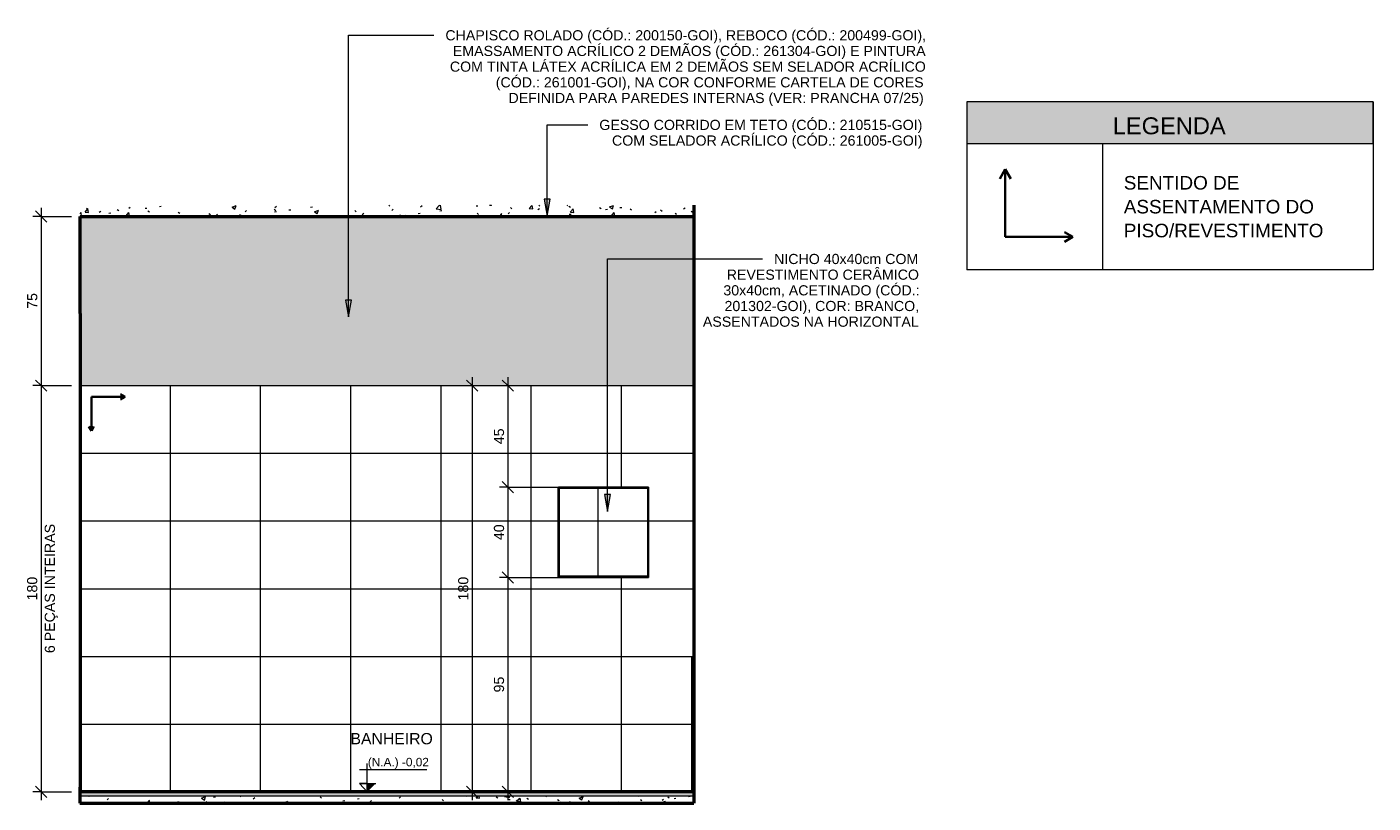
# Model space of a CAD drawing. Header units: metres. Extents: x 0.1 to 29.7, y -14.4 to 9.4.
# Tile 14 of 14: x 23.8 to 29.7, y -0.1 to 3.4. Entities that reach past the tile are written whole.
import ezdxf

# ---------------------------------------------------------------- set-up
doc = ezdxf.new("R2010")
doc.units = ezdxf.units.M
for name, color, linetype, lineweight in [('A-ANNO-DIMS', 7, 'Continuous', 9), ('A-ANNO-DIMS-25', 7, 'Continuous', 9), ('A-CLNG', 7, 'Continuous', 5), ('A-DETL-GENF', 7, 'Continuous', 5), ('A-DOOR', 7, 'Continuous', 5), ('A-FLOR', 7, 'Continuous', 5), ('A-FLOR-MCUT', 7, 'Continuous', 5), ('A-FLOR-PATT', 7, 'Continuous', 5), ('A-WALL', 7, 'Continuous', 5), ('A-WALL-PATT', 7, 'Continuous', 5), ('G-ANNO-DIMS', 7, 'Continuous', 9), ('G-ANNO-TEXT', 7, 'Continuous', 9), ('I-WALL', 7, 'Continuous', 5)]:
    doc.layers.add(name, color=color, linetype=linetype, lineweight=lineweight)
doc.layers.add('A-ANNO-NOTE', color=1, linetype='Continuous', lineweight=9, true_color=0xff0000)
doc.layers.add('A-DETL', color=7, linetype='Continuous', lineweight=5, true_color=0x00a600)
doc.styles.add('Arial_2', font='arial.ttf', dxfattribs={"height": 0.075})
doc.styles.add('Arial_3', font='arial.ttf', dxfattribs={"height": 0.0375})
doc.styles.add('Arial_4', font='arial.ttf', dxfattribs={"height": 0.05})
doc.styles.add('Arial_6', font='arial.ttf', dxfattribs={"height": 0.045})
doc.styles.add('Arial_7', font='arial.ttf', dxfattribs={"height": 0.06})
doc.dimstyles.new('Com_linha__ref__contínua__-_Cor_Vermelha_Arial_1_8mm', dxfattribs={"dimscale": 0.3048, "dimtxt": 0.045912, "dimasz": 0.164042, "dimexe": 0.123031, "dimexo": 0.123031, "dimgap": 0.012303, "dimtad": 1, "dimdec": 1, "dimlfac": 100, "dimrnd": 0.1, "dimdsep": 46, "dimtxsty": 'Arial_6', "dimblk1": 'OBLIQUE', "dimblk2": 'OBLIQUE', "dimsah": 1, "dimcen": 0.09, "dimdle": 0.123031, "dimazin": 0, "dimtfac": 1, "dimtdec": 4, "dimtix": 1, "dimtmove": 0, "dimatfit": 3, "dimfxl": 1, "dimtvp": 1, "dimtolj": 1, "dimtzin": 0, "dimarcsym": 2})
pattern_1 = [(50, (38.10316, 0), (0.1821895, -0.015938), [0.01905, -0.20955]), (355, (38.10316, 0), (-0.0352423, 0.1910586), [0.01524, -0.16764]), (100.451, (38.11834, -0.00133), (0.146942, 0.1751196), [0.01619, -0.17809]), (46.184, (38.10316, 0.0508), (0.2710768, -0.0420454), [0.02857, -0.31432]), (96.636, (38.12575, 0.0473), (0.237407, 0.247433), [0.02429, -0.26714]), (351.184, (38.10316, 0.0508), (0.237406, 0.247428), [0.02286, -0.25146]), (21, (38.12856, 0.0381), (0.1516197, -0.1022669), [0.01905, -0.20955]), (326, (38.12856, 0.0381), (0.0618035, 0.1841894), [0.01524, -0.16764]), (71.451, (38.1412, 0.02958), (0.213418, 0.0819242), [0.01619, -0.17809]), (37.5, (38.103164, 0), (0.00308637, 0.08455105), [0.00838, -0.15723, 0.00838, -0.1618, -0.16827]), (37.5, (38.103164, 0), (0.00308637, 0.08455105), [-0.33579, 0.00838, -0.15989]), (7.5, (38.10316, 0), (0.06681573, 0.10017824), [0.00838, -0.08865, 0.00838, -0.15342, -0.06413]), (7.5, (38.10316, 0), (0.06681573, 0.10017824), [-0.25883, 0.00838, -0.05575]), (327.5, (38.046524, 0), (0.13558658, -0.0057276), [0.00838, -0.05512, 0.00838, -0.18974, -0.26289]), (327.5, (38.046524, 0), (0.13558658, -0.0057276), [-0.26162, 0.00838, -0.25451]), (317.5, (38.02112, 0), (0.1481253, 0.0254287), [0.00838, -0.07417, 0.00838, -0.12319, -0.18669]), (317.5, (38.02112, 0), (0.1481253, 0.0254287), [-0.21412, 0.00838, -0.17831])]
pattern_2 = [(0, (-14.115, -0.02), (0, 0.3), []), (90, (-14.115, -0.02), (-0.4, 2e-17), [])]

# ---------------------------------------------------------------- blocks, each defined once
blk = doc.blocks.new('PORTA DE GIRO L_2886461-5d0')
at = {"layer": 'A-DOOR', "lineweight": 15}
for p, q in [((-14.115, 2.09), (-14.1152, 2.09)), ((-14.115, 2.085), (-14.115, 2.09)), ((-14.1152, 2.085), (-14.115, 2.085))]:
    blk.add_line(p, q, dxfattribs=at)
at = {"layer": 'A-DOOR'}
blk.add_line((-14.115, 2.085), (-14.115, 0), dxfattribs=at)
blk = doc.blocks.new('NICHO - NICHO-1991044-5d')
at = {"layer": 'A-WALL-PATT', "true_color": 0x808080}
h = blk.add_hatch(dxfattribs=at)
h.set_pattern_fill('FP_18', color=8, style=0, pattern_type=2)
h.set_pattern_definition(pattern_2)
h.paths.add_polyline_path([(-11.99, 0.93), (-11.595, 0.93), (-11.595, 1.33), (-11.995, 1.33), (-11.995, 0.93)])
h.paths.add_polyline_path([(-11.99, 0.935), (-11.99, 1.325), (-11.6, 1.325), (-11.6, 0.935), (-11.7346, 0.935)])
h = blk.add_hatch(dxfattribs=at)
h.set_pattern_fill('FP_18', color=8, style=0, pattern_type=2)
h.set_pattern_definition(pattern_2)
h.paths.add_polyline_path([(-11.6, 0.935), (-11.6, 1.325), (-11.99, 1.325), (-11.99, 0.935), (-11.7346, 0.935)])
at = {"layer": 'A-WALL'}
for p, q in [((-11.595, 1.33), (-11.995, 1.33)), ((-11.995, 1.33), (-11.995, 0.93)), ((-11.99, 1.325), (-11.6, 1.325)), ((-11.99, 0.935), (-11.99, 1.325)), ((-11.6, 1.325), (-11.6, 0.935)), ((-11.595, 0.93), (-11.595, 1.33)), ((-11.995, 0.93), (-11.595, 0.93)), ((-11.6, 0.935), (-11.99, 0.935))]:
    blk.add_line(p, q, dxfattribs=at)
blk = doc.blocks.new('DIMBLOCK36-5d')
at = {"layer": 'A-ANNO-DIMS-25', "color": 242, "true_color": 0xbd2b2e, "transparency": 16777216}
for p, q in [((23.8157, 2.5675), (23.8157, 1.78)), ((23.8157, 2.53), (23.7782, 2.53)), ((23.8157, 2.53), (23.7907, 2.555)), ((23.8157, 2.53), (23.8407, 2.505)), ((23.8157, 2.53), (23.9506, 2.53)), ((23.8157, 1.78), (23.7907, 1.805)), ((23.8157, 1.78), (23.7782, 1.78)), ((23.8157, 1.78), (23.8407, 1.755)), ((23.8157, 1.78), (23.9506, 1.78))]:
    blk.add_line(p, q, dxfattribs=at)
at = {"layer": 'A-ANNO-DIMS-25', "color": 0, "transparency": 16777216, "insert": (23.7535, 2.1204), "char_height": 0.045, "width": 0.083065, "attachment_point": 1, "rotation": 90, "line_spacing_factor": 0.941778, "style": 'Arial_6'}
blk.add_mtext('75', dxfattribs=at)
blk = doc.blocks.new('_Oblique')
at = {"color": 0, "linetype": 'ByBlock', "lineweight": -2}
blk.add_line((-0.5, -0.5), (0.5, 0.5), dxfattribs=at)
blk = doc.blocks.new('DIMBLOCK37-5d')
at = {"layer": 'A-ANNO-DIMS-25', "color": 242, "true_color": 0xbd2b2e, "transparency": 16777216}
for p, q in [((23.8157, 1.78), (23.7907, 1.805)), ((23.8157, 1.78), (23.7782, 1.78)), ((23.8157, 1.78), (23.8157, -0.0575)), ((23.8157, 1.78), (23.8407, 1.755)), ((23.8157, 1.78), (23.9506, 1.78)), ((23.8157, -0.02), (23.7907, 0.005)), ((23.8157, -0.02), (23.7782, -0.02)), ((23.8157, -0.02), (23.8407, -0.045)), ((23.8157, -0.02), (23.9506, -0.02))]:
    blk.add_line(p, q, dxfattribs=at)
at = {"layer": 'A-ANNO-DIMS-25', "color": 0, "transparency": 16777216, "char_height": 0.045, "attachment_point": 1, "rotation": 90, "line_spacing_factor": 0.941778, "style": 'Arial_6'}
for s, insert, width in [('6 PEÇAS INTEIRAS', (23.8316, 0.5946), 0.684861), ('180', (23.7535, 0.8281), 0.124597)]:
    blk.add_mtext(s, dxfattribs=dict(at, insert=insert, width=width))
blk = doc.blocks.new('Símbolo - Início Piso - Iniciar Piso-2718082-5d')
at = {"layer": 'A-ANNO-NOTE', "lineweight": 35}
for p, q in [((-13.915, 1.73), (-13.936, 1.7421)), ((-14.065, 1.73), (-13.915, 1.73)), ((-14.065, 1.58), (-14.065, 1.73)), ((-13.915, 1.73), (-13.936, 1.7179)), ((-14.065, 1.58), (-14.0757, 1.5985)), ((-14.065, 1.58), (-14.0544, 1.5985))]:
    blk.add_line(p, q, dxfattribs=at)
blk = doc.blocks.new('DIMBLOCK38-5d')
at = {"layer": 'A-ANNO-DIMS-25', "color": 242, "true_color": 0xbd2b2e, "transparency": 16777216}
for p, q in [((25.8848, 1.78), (25.8598, 1.805)), ((25.8848, 1.8175), (25.8848, 1.33)), ((25.8848, 1.78), (25.8827, 1.78)), ((25.8848, 1.78), (25.9098, 1.755)), ((25.8848, 1.78), (25.9223, 1.78)), ((25.8848, 1.33), (25.8473, 1.33)), ((25.8848, 1.33), (25.8598, 1.355)), ((25.8848, 1.33), (25.9098, 1.305)), ((25.8848, 1.33), (26.1579, 1.33))]:
    blk.add_line(p, q, dxfattribs=at)
at = {"layer": 'A-ANNO-DIMS-25', "color": 0, "transparency": 16777216, "insert": (25.8226, 1.5204), "char_height": 0.045, "width": 0.083065, "attachment_point": 1, "rotation": 90, "line_spacing_factor": 0.941778, "style": 'Arial_6'}
blk.add_mtext('45', dxfattribs=at)
blk = doc.blocks.new('DIMBLOCK39-5d')
at = {"layer": 'A-ANNO-DIMS-25', "color": 242, "true_color": 0xbd2b2e, "transparency": 16777216}
for p, q in [((25.8848, 1.33), (25.8473, 1.33)), ((25.8848, 1.33), (25.8598, 1.355)), ((25.8848, 1.33), (25.8848, 0.93)), ((25.8848, 1.33), (25.9098, 1.305)), ((25.8848, 1.33), (26.1579, 1.33)), ((25.8848, 0.93), (25.8598, 0.955)), ((25.8848, 0.93), (25.8473, 0.93)), ((25.8848, 0.93), (25.9098, 0.905)), ((25.8848, 0.93), (26.1579, 0.93))]:
    blk.add_line(p, q, dxfattribs=at)
at = {"layer": 'A-ANNO-DIMS-25', "color": 0, "transparency": 16777216, "insert": (25.8226, 1.0954), "char_height": 0.045, "width": 0.083065, "attachment_point": 1, "rotation": 90, "line_spacing_factor": 0.941778, "style": 'Arial_6'}
blk.add_mtext('40', dxfattribs=at)
blk = doc.blocks.new('DIMBLOCK40-5d')
at = {"layer": 'A-ANNO-DIMS-25', "color": 242, "true_color": 0xbd2b2e, "transparency": 16777216}
for p, q in [((25.8848, 0.93), (25.8598, 0.955)), ((25.8848, 0.93), (25.8473, 0.93)), ((25.8848, 0.93), (25.8848, -0.0575)), ((25.8848, 0.93), (25.9098, 0.905)), ((25.8848, 0.93), (26.1579, 0.93)), ((25.8848, -0.02), (25.8598, 0.005)), ((25.8848, -0.02), (25.8827, -0.02)), ((25.8848, -0.02), (25.9098, -0.045)), ((25.8848, -0.02), (25.9223, -0.02))]:
    blk.add_line(p, q, dxfattribs=at)
at = {"layer": 'A-ANNO-DIMS-25', "color": 0, "transparency": 16777216, "insert": (25.8226, 0.4204), "char_height": 0.045, "width": 0.083065, "attachment_point": 1, "rotation": 90, "line_spacing_factor": 0.941778, "style": 'Arial_6'}
blk.add_mtext('95', dxfattribs=at)
blk = doc.blocks.new('DIMBLOCK41-5d')
at = {"layer": 'A-ANNO-DIMS-25', "color": 242, "true_color": 0xbd2b2e, "transparency": 16777216}
for p, q in [((25.7263, 1.78), (25.7013, 1.805)), ((25.7263, 1.8175), (25.7263, -0.0575)), ((25.7263, 1.78), (25.7241, 1.78)), ((25.7263, 1.78), (25.7513, 1.755)), ((25.7263, 1.78), (25.7638, 1.78)), ((25.7263, -0.02), (25.7013, 0.005)), ((25.7263, -0.02), (25.7241, -0.02)), ((25.7263, -0.02), (25.7513, -0.045)), ((25.7263, -0.02), (25.7638, -0.02))]:
    blk.add_line(p, q, dxfattribs=at)
at = {"layer": 'A-ANNO-DIMS-25', "color": 0, "transparency": 16777216, "insert": (25.6641, 0.8281), "char_height": 0.045, "width": 0.124597, "attachment_point": 1, "rotation": 90, "line_spacing_factor": 0.941778, "style": 'Arial_6'}
blk.add_mtext('180', dxfattribs=at)
blk = doc.blocks.new('Elevações de ponto - Cota de elevação - corte _N_O e N_A_-1979376-5d')
at = {"layer": 'G-ANNO-DIMS'}
blk.add_hatch(color=256, dxfattribs=at).paths.add_polyline_path([(-12.804, 0.0168), (-12.8423, -0.02), (-12.8423, 0.0168)])
for p, q in [((-12.8766, 0.0793), (-12.5777, 0.0793)), ((-12.8423, -0.02), (-12.8423, 0.105)), ((-12.8423, -0.02), (-12.8766, 0.0168)), ((-12.8766, 0.0168), (-12.804, 0.0168)), ((-12.8423, 0.0168), (-12.8766, 0.0168)), ((-12.8766, 0.0168), (-12.8423, -0.02)), ((-12.8423, -0.02), (-12.8423, 0.0168))]:
    blk.add_line(p, q, dxfattribs=at)
blk = doc.blocks.new('Símbolo - Início Piso - Iniciar Piso-2718082-SENTIDO DE ASSENTAMENTO')
at = {"layer": 'A-ANNO-NOTE', "lineweight": 35}
for p, q in [((4.4407, 2.7389), (4.4165, 2.6969)), ((4.4407, 2.7389), (4.465, 2.6969)), ((4.4407, 2.4389), (4.4407, 2.7389)), ((4.7407, 2.4389), (4.7038, 2.4602)), ((4.7407, 2.4389), (4.4407, 2.4389)), ((4.7407, 2.4389), (4.7038, 2.4175))]:
    blk.add_line(p, q, dxfattribs=at)

msp = doc.modelspace()

# ---------------------------------------------------------------- hatches: boundary and pattern name
at = {"layer": 'A-DETL-GENF', "true_color": 0xb6b6b6}
msp.add_hatch(color=253, dxfattribs=at).paths.add_polyline_path([(29.7196, 2.8532), (29.7196, 3.0382), (27.9196, 3.0382), (27.9196, 2.8532)])
at = {"layer": 'A-FLOR', "true_color": 0xbbc5c4}
msp.add_hatch(color=9, dxfattribs=at).paths.add_polyline_path([(23.9881, -0.04), (26.7081, -0.04), (26.7081, -0.02), (23.9881, -0.02), (23.9881, -0.0336)])
at = {"layer": 'A-FLOR-PATT', "true_color": 0x787878}
h = msp.add_hatch(dxfattribs=at)
h.set_pattern_fill('FP_14', color=8, style=0, pattern_type=2)
h.set_pattern_definition(pattern_1)
h.paths.add_polyline_path([(25.3483, 2.53), (26.7081, 2.53), (26.7081, 2.5801), (23.9879, 2.5801), (23.9881, 2.53), (25.0082, 2.53)])
h = msp.add_hatch(dxfattribs=at)
h.set_pattern_fill('FP_14', color=8, style=0, pattern_type=2)
h.set_pattern_definition(pattern_1)
h.paths.add_polyline_path([(23.9879, -0.07), (23.9881, -0.07), (23.9879, -0.04)])
h = msp.add_hatch(dxfattribs=at)
h.set_pattern_fill('FP_14', color=8, style=0, pattern_type=2)
h.set_pattern_definition(pattern_1)
h.paths.add_polyline_path([(26.7081, -0.07), (26.7081, -0.04), (23.9881, -0.04), (23.9881, -0.07), (26.3686, -0.07)])
at = {"layer": 'A-WALL-PATT', "true_color": 0x808080}
h = msp.add_hatch(dxfattribs=at)
h.set_pattern_fill('FP_17', color=8, style=0, pattern_type=2)
h.set_pattern_definition([(0, (23.58816, -0.62), (0, 0.3), []), (90, (23.58816, -0.62), (-0.4, 2e-17), [])])
h.paths.add_polyline_path([(26.6981, -0.02), (26.7031, -0.02), (26.7031, 0.58), (26.7081, 0.58), (26.7081, 1.78), (23.9881, 1.78), (23.9881, -0.02), (26.6781, -0.02)])
h.paths.add_polyline_path([(26.5081, 0.93), (26.1081, 0.93), (26.1081, 1.33), (26.5081, 1.33), (26.5081, 1.255)])
at = {"layer": 'G-ANNO-TEXT'}
for points in [[(26.059, 2.5313), (26.0723, 2.6063), (26.0458, 2.6063)], [(25.1777, 2.0846), (25.191, 2.1596), (25.1645, 2.1596)], [(26.3265, 1.222), (26.3397, 1.297), (26.3133, 1.297)]]:
    msp.add_hatch(color=256, dxfattribs=at).paths.add_polyline_path(points)
at = {"layer": 'I-WALL', "true_color": 0xf4eccd}
for points in [[(26.7081, 1.78), (26.7087, 1.78), (26.7087, 2.5801), (26.7081, 2.5801), (26.7081, 2.53)], [(23.9881, 1.78), (26.7081, 1.78), (26.7081, 2.53), (23.9881, 2.53), (23.9881, 2.085)]]:
    msp.add_hatch(color=254, dxfattribs=at).paths.add_polyline_path(points)
at = {"layer": 'I-WALL', "true_color": 0xf4f4f4}
msp.add_hatch(color=7, dxfattribs=at).paths.add_polyline_path([(26.7087, -0.07), (26.7087, 1.78), (26.7081, 1.78), (26.7081, -0.07)])
at = {"layer": 'I-WALL', "true_color": 0xc0c0c0}
msp.add_hatch(color=9, dxfattribs=at).paths.add_polyline_path([(26.7081, -0.02), (26.7081, 0.58), (26.7031, 0.58), (26.7031, -0.02)])

# ---------------------------------------------------------------- linework, layer by layer
at = {"layer": 'A-CLNG'}
for p, q in [((26.7081, 2.532), (23.9881, 2.532)), ((23.9881, 2.532), (23.9881, 2.53)), ((26.7081, 2.531), (23.9881, 2.531))]:
    msp.add_line(p, q, dxfattribs=at)
at = {"layer": 'A-DETL', "color": 7}
for p, q in [((29.7196, 3.0382), (27.9196, 3.0382)), ((27.9196, 3.0382), (27.9196, 2.8532)), ((27.9196, 3.0382), (27.9196, 2.2932)), ((29.7196, 2.8532), (29.7196, 3.0382)), ((29.7196, 3.0382), (29.7196, 2.2932)), ((27.9196, 2.8532), (29.7196, 2.8532)), ((28.5196, 2.8532), (28.5196, 2.2932)), ((29.7196, 2.2932), (27.9196, 2.2932))]:
    msp.add_line(p, q, dxfattribs=at)
at = {"layer": 'A-DETL', "color": 7, "lineweight": 50}
msp.add_line((23.9881, 2.1), (23.9881, -0.02), dxfattribs=at)
at = {"layer": 'A-FLOR', "lineweight": 50}
for p, q in [((23.9881, 2.53), (26.7081, 2.53)), ((23.9881, 0), (23.9879, 0)), ((26.7031, -0.02), (23.9881, -0.02)), ((23.9881, -0.07), (23.9881, -0.02)), ((23.9879, -0.07), (23.9879, -0.07)), ((23.9879, -0.07), (26.7081, -0.07))]:
    msp.add_line(p, q, dxfattribs=at)
at = {"layer": 'A-FLOR-MCUT'}
msp.add_line((26.7081, -0.04), (23.9881, -0.04), dxfattribs=at)
at = {"layer": 'A-WALL'}
msp.add_line((23.9881, 2.53), (23.9879, 2.53), dxfattribs=at)
at = {"layer": 'G-ANNO-TEXT'}
for p, q in [((25.1777, 3.3328), (25.5304, 3.3328)), ((25.1777, 2.0846), (25.1777, 3.3328)), ((25.5304, 3.3328), (25.5568, 3.3328)), ((26.059, 2.9357), (26.0952, 2.9357)), ((26.059, 2.5313), (26.059, 2.9357)), ((26.0952, 2.9357), (26.2391, 2.9357)), ((26.0723, 2.6063), (26.0458, 2.6063)), ((26.0458, 2.6063), (26.059, 2.5313)), ((26.059, 2.5313), (26.0723, 2.6063)), ((26.3265, 2.3414), (26.6236, 2.3414)), ((26.3265, 1.222), (26.3265, 2.3414)), ((26.6236, 2.3414), (27.0138, 2.3414)), ((25.191, 2.1596), (25.1645, 2.1596)), ((25.1645, 2.1596), (25.1777, 2.0846)), ((25.1777, 2.0846), (25.191, 2.1596)), ((26.3397, 1.297), (26.3133, 1.297)), ((26.3133, 1.297), (26.3265, 1.222)), ((26.3265, 1.222), (26.3397, 1.297))]:
    msp.add_line(p, q, dxfattribs=at)
at = {"layer": 'I-WALL', "lineweight": 50}
for p, q in [((26.7081, 2.5801), (26.7081, -0.07)), ((23.9881, 2.1), (23.9881, 2.53)), ((23.9879, 2.1), (23.9881, 2.1)), ((26.7081, 1.78), (26.7087, 1.78)), ((26.7031, 0.58), (26.7031, -0.02)), ((26.7081, 0.58), (26.7031, 0.58)), ((23.9881, -0.02), (23.9881, 0)), ((23.9879, -0.02), (23.9881, -0.02)), ((26.7031, -0.02), (26.7081, -0.02)), ((26.7081, -0.07), (26.7087, -0.07))]:
    msp.add_line(p, q, dxfattribs=at)
at = {"layer": 'I-WALL'}
for p, q in [((23.9881, 2.1), (23.9881, 2.09)), ((23.9881, 1.78), (26.7081, 1.78)), ((26.1081, 0.93), (26.1081, 1.33)), ((26.1081, 1.33), (26.5081, 1.33)), ((26.5081, 1.33), (26.5081, 0.93)), ((26.5081, 0.93), (26.1081, 0.93))]:
    msp.add_line(p, q, dxfattribs=at)

# ---------------------------------------------------------------- block references
at = {"layer": 'A-ANNO-NOTE'}
for name, p in [('Símbolo - Início Piso - Iniciar Piso-2718082-SENTIDO DE ASSENTAMENTO', (23.6483, 0)), ('Símbolo - Início Piso - Iniciar Piso-2718082-5d', (38.1032, 0))]:
    msp.add_blockref(name, p, dxfattribs=at)
at = {"layer": 'A-DOOR'}
msp.add_blockref('PORTA DE GIRO L_2886461-5d0', (38.1032, 0), dxfattribs=at)
at = {"layer": 'A-WALL'}
msp.add_blockref('NICHO - NICHO-1991044-5d', (38.1032, 0), dxfattribs=at)
at = {"layer": 'G-ANNO-DIMS'}
msp.add_blockref('Elevações de ponto - Cota de elevação - corte _N_O e N_A_-1979376-5d', (38.1032, 0), dxfattribs=at)

# ---------------------------------------------------------------- texts
at = {"layer": 'G-ANNO-DIMS', "lineweight": 18, "insert": (25.2637, 0.1304), "char_height": 0.0375, "width": 0.32321, "attachment_point": 1, "line_spacing_factor": 0.941778, "style": 'Arial_3'}
msp.add_mtext('(N.A.) -0,02', dxfattribs=at)
at = {"layer": 'G-ANNO-TEXT', "attachment_point": 1}
for s, insert, char_height, width, style in [('CHAPISCO ROLADO (CÓD.: 200150-GOI), REBOCO (CÓD.: 200499-GOI),', (25.6076, 3.3553), 0.045, 2.521307, 'Arial_6'), ('EMASSAMENTO ACRÍLICO 2 DEMÃOS (CÓD.: 261304-GOI) E PINTURA', (25.6407, 3.2859), 0.045, 2.481223, 'Arial_6'), ('COM TINTA LÁTEX ACRÍLICA EM 2 DEMÃOS SEM SELADOR ACRÍLICO', (25.6275, 3.2164), 0.045, 2.497257, 'Arial_6'), ('(CÓD.: 261001-GOI), NA COR CONFORME CARTELA DE CORES ', (25.8309, 3.1469), 0.045, 2.250738, 'Arial_6'), ('DEFINIDA PARA PAREDES INTERNAS (VER: PRANCHA 07/25)', (25.8871, 3.0775), 0.045, 2.182594, 'Arial_6'), ('GESSO CORRIDO EM TETO (CÓD.: 210515-GOI) ', (26.2899, 2.9582), 0.045, 1.695569, 'Arial_6'), ('LEGENDA', (28.5656, 2.9691), 0.075, 0.609283, 'Arial_2'), ('COM SELADOR ACRÍLICO (CÓD.: 261005-GOI)', (26.3461, 2.8888), 0.045, 1.627426, 'Arial_6'), ('SENTIDO DE ', (28.6146, 2.7091), 0.06, 0.697468, 'Arial_7'), ('ASSENTAMENTO DO ', (28.6146, 2.6032), 0.06, 1.118354, 'Arial_7'), ('PISO/REVESTIMENTO', (28.6146, 2.4974), 0.06, 1.138396, 'Arial_7'), ('NICHO 40x40cm COM  ', (27.0646, 2.3639), 0.045, 0.75559, 'Arial_6'), ('REVESTIMENTO CERÂMICO ', (26.8546, 2.2944), 0.045, 1.010126, 'Arial_6'), ('30x40cm, ACETINADO (CÓD.: ', (26.8397, 2.225), 0.045, 1.028164, 'Arial_6'), ('201302-GOI), COR: BRANCO, ', (26.8447, 2.1555), 0.045, 1.022152, 'Arial_6'), ('ASSENTADOS NA HORIZONTAL', (26.7488, 2.0861), 0.045, 1.138396, 'Arial_6'), ('BANHEIRO', (25.1869, 0.2405), 0.05, 0.450949, 'Arial_4')]:
    msp.add_mtext(s, dxfattribs=dict(at, insert=insert, char_height=char_height, width=width, style=style))

# ---------------------------------------------------------------- dimensions: what is measured, and where the dimension line sits
at = {"layer": 'A-ANNO-DIMS', "color": 242, "true_color": 0xbd2b2e}
for base, p1, p2, override, picture, middle in [((23.8157, 1.78), (23.9832, 2.53), (23.9081, 1.78), {"dimpost": '<>', "dimfxl": 0.753745}, 'DIMBLOCK36-5d', (23.789, 2.155)), ((25.7263, -0.02), (25.7616, 1.78), (25.7616, -0.02), {"dimpost": '<>', "dimfxl": 1.8}, 'DIMBLOCK41-5d', (25.6995, 0.88)), ((25.8848, 1.33), (25.9202, 1.78), (26.1954, 1.33), {"dimpost": '<>', "dimfxl": 0.527523}, 'DIMBLOCK38-5d', (25.8582, 1.555)), ((25.8848, 0.93), (26.1954, 1.33), (26.1954, 0.93), {"dimpost": '<>', "dimfxl": 0.4}, 'DIMBLOCK39-5d', (25.8581, 1.13)), ((25.8848, -0.02), (26.1954, 0.93), (25.9202, -0.02), {"dimpost": '<>', "dimfxl": 0.989081}, 'DIMBLOCK40-5d', (25.8581, 0.455))]:
    dim = msp.add_linear_dim(base=base, p1=p1, p2=p2, angle=90, dimstyle='Com_linha__ref__contínua__-_Cor_Vermelha_Arial_1_8mm', override=override, dxfattribs=at)
    dim.commit()
    dim.dimension.update_dxf_attribs({"geometry": picture, "text_midpoint": middle})
dim = msp.add_linear_dim(base=(23.8157, -0.02), p1=(23.9081, 1.78), p2=(23.9881, -0.02), angle=90, text='<>\\X6 PEÇAS INTEIRAS', dimstyle='Com_linha__ref__contínua__-_Cor_Vermelha_Arial_1_8mm', override={"dimpost": '<>', "dimfxl": 1.801777}, dxfattribs=at)
dim.commit()
dim.dimension.update_dxf_attribs({"geometry": 'DIMBLOCK37-5d', "text_midpoint": (23.8157, 0.88)})

doc.saveas('drawing.dxf')
